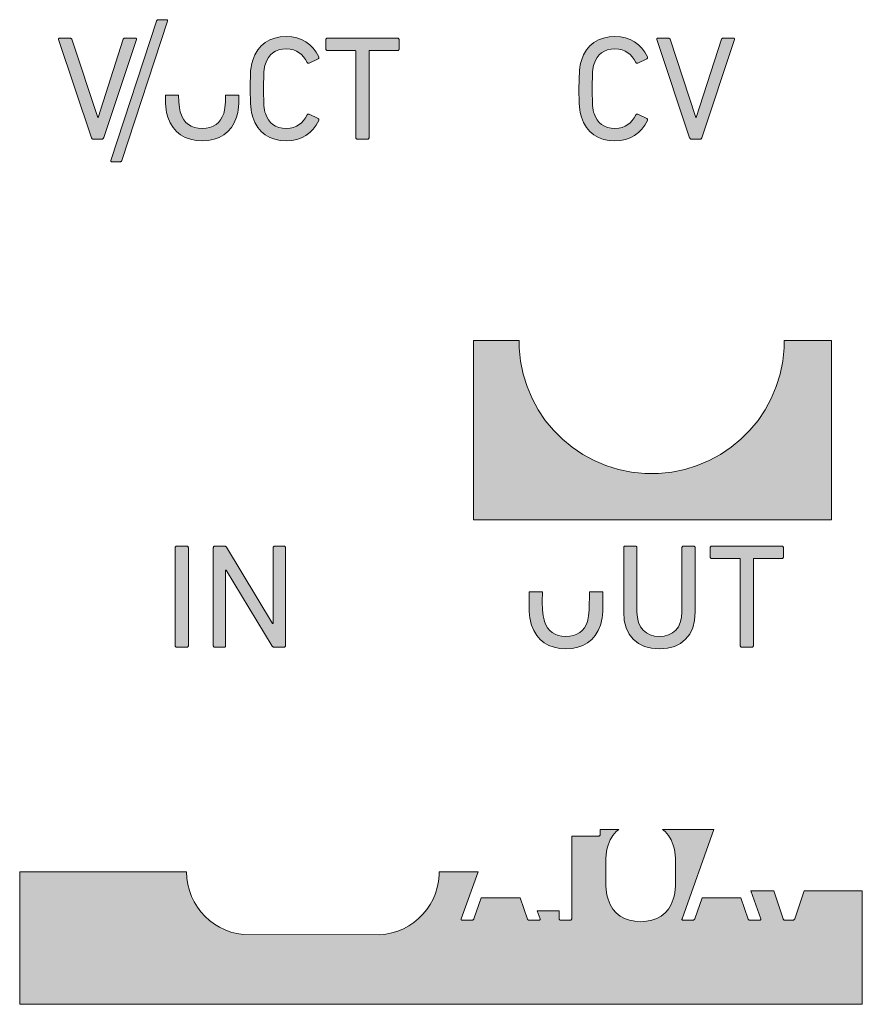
# Model space of a CAD drawing. Header units: millimetres. Extents: x -170 to -150, y -83 to 46.
# Tile 1 of 3: x -170 to -150, y -83 to -60. Entities that reach past the tile are written whole.
import ezdxf

# ---------------------------------------------------------------- set-up
doc = ezdxf.new("R2010")
doc.units = ezdxf.units.MM
doc.header["$MEASUREMENT"] = 0
doc.layers.add('Print', color=7, linetype='Continuous', lineweight=0)

# ---------------------------------------------------------------- blocks, each defined once
blk = doc.blocks.new('Block_0')
at = {"layer": 'Print', "transparency": 33554687}
h = blk.add_hatch(color=1, dxfattribs=at)
h.dxf.hatch_style = 2
h.paths.add_polyline_path([(-167.678, -63.127), (-167.674, -63.131), (-167.668, -63.134), (-167.662, -63.136), (-167.655, -63.136), (-167.468, -63.136), (-167.459, -63.136), (-167.451, -63.134), (-167.444, -63.131), (-167.438, -63.127), (-167.433, -63.121), (-167.429, -63.115), (-167.425, -63.109), (-167.422, -63.101), (-166.339, -59.796), (-166.337, -59.789), (-166.337, -59.782), (-166.338, -59.776), (-166.341, -59.771), (-166.345, -59.767), (-166.35, -59.764), (-166.357, -59.762), (-166.364, -59.761), (-166.554, -59.761), (-166.563, -59.762), (-166.571, -59.764), (-166.578, -59.767), (-166.584, -59.771), (-166.589, -59.776), (-166.594, -59.782), (-166.597, -59.789), (-166.6, -59.796), (-167.679, -63.101), (-167.681, -63.109), (-167.681, -63.115), (-167.68, -63.121)])
h = blk.add_hatch(color=1, dxfattribs=at)
h.dxf.hatch_style = 2
h.paths.add_polyline_path([(-167.355, -60.2), (-167.363, -60.202), (-167.37, -60.205), (-167.376, -60.208), (-167.381, -60.213), (-167.385, -60.219), (-167.389, -60.226), (-167.984, -62.086), (-167.991, -62.086), (-168.608, -60.226), (-168.612, -60.219), (-168.616, -60.213), (-168.622, -60.208), (-168.628, -60.205), (-168.636, -60.202), (-168.644, -60.2), (-168.894, -60.2), (-168.901, -60.201), (-168.908, -60.203), (-168.914, -60.206), (-168.918, -60.211), (-168.921, -60.216), (-168.922, -60.224), (-168.922, -60.232), (-168.14, -62.57), (-168.136, -62.577), (-168.132, -62.583), (-168.127, -62.588), (-168.121, -62.592), (-168.115, -62.595), (-168.108, -62.597), (-168.101, -62.597), (-167.893, -62.597), (-167.885, -62.597), (-167.878, -62.595), (-167.872, -62.592), (-167.866, -62.588), (-167.861, -62.583), (-167.857, -62.577), (-167.853, -62.57), (-167.85, -62.562), (-167.075, -60.232), (-167.075, -60.224), (-167.076, -60.216), (-167.079, -60.211), (-167.083, -60.206), (-167.089, -60.203), (-167.095, -60.201), (-167.103, -60.2), (-167.346, -60.2)])
h = blk.add_hatch(color=1, dxfattribs=at)
h.dxf.hatch_style = 2
h.paths.add_polyline_path([(-164.036, -60.887), (-164.026, -60.845), (-164.015, -60.806), (-163.982, -60.726), (-163.942, -60.656), (-163.893, -60.596), (-163.835, -60.545), (-163.77, -60.506), (-163.695, -60.477), (-163.611, -60.46), (-163.518, -60.454), (-163.429, -60.46), (-163.349, -60.478), (-163.277, -60.506), (-163.213, -60.544), (-163.157, -60.591), (-163.107, -60.646), (-163.063, -60.707), (-163.021, -60.781), (-163.017, -60.786), (-163.011, -60.791), (-163.005, -60.794), (-162.998, -60.796), (-162.991, -60.796), (-162.983, -60.795), (-162.975, -60.792), (-162.764, -60.69), (-162.758, -60.686), (-162.753, -60.681), (-162.749, -60.675), (-162.747, -60.67), (-162.746, -60.663), (-162.746, -60.657), (-162.747, -60.651), (-162.749, -60.644), (-162.807, -60.535), (-162.877, -60.439), (-162.959, -60.356), (-163.052, -60.288), (-163.155, -60.233), (-163.267, -60.193), (-163.388, -60.169), (-163.518, -60.161), (-163.66, -60.17), (-163.791, -60.196), (-163.911, -60.24), (-164.018, -60.302), (-164.113, -60.381), (-164.195, -60.478), (-164.262, -60.593), (-164.315, -60.725), (-164.331, -60.777), (-164.344, -60.833), (-164.355, -60.894), (-164.364, -60.964), (-164.378, -61.399), (-164.37, -61.751), (-164.355, -61.904), (-164.344, -61.965), (-164.331, -62.02), (-164.315, -62.072), (-164.262, -62.205), (-164.195, -62.319), (-164.113, -62.416), (-164.018, -62.496), (-163.911, -62.557), (-163.791, -62.601), (-163.66, -62.628), (-163.518, -62.636), (-163.388, -62.628), (-163.267, -62.604), (-163.155, -62.564), (-163.052, -62.51), (-162.959, -62.441), (-162.877, -62.358), (-162.807, -62.262), (-162.749, -62.153), (-162.747, -62.146), (-162.746, -62.14), (-162.746, -62.134), (-162.747, -62.127), (-162.749, -62.122), (-162.753, -62.116), (-162.758, -62.111), (-162.764, -62.107), (-162.975, -62.005), (-162.983, -62.002), (-162.991, -62.001), (-162.998, -62.001), (-163.005, -62.003), (-163.011, -62.007), (-163.017, -62.011), (-163.021, -62.017), (-163.063, -62.09), (-163.107, -62.152), (-163.157, -62.206), (-163.213, -62.253), (-163.277, -62.291), (-163.349, -62.32), (-163.429, -62.337), (-163.518, -62.344), (-163.611, -62.338), (-163.695, -62.32), (-163.77, -62.291), (-163.835, -62.252), (-163.893, -62.202), (-163.942, -62.141), (-163.982, -62.071), (-164.015, -61.991), (-164.026, -61.953), (-164.036, -61.91), (-164.05, -61.799), (-164.061, -61.399), (-164.05, -60.998)])
h = blk.add_hatch(color=1, dxfattribs=at)
h.dxf.hatch_style = 2
h.paths.add_polyline_path([(-161.866, -62.57), (-161.864, -62.577), (-161.861, -62.583), (-161.857, -62.588), (-161.852, -62.592), (-161.846, -62.595), (-161.839, -62.597), (-161.831, -62.597), (-161.588, -62.597), (-161.581, -62.597), (-161.574, -62.595), (-161.568, -62.592), (-161.563, -62.588), (-161.558, -62.583), (-161.555, -62.577), (-161.554, -62.57), (-161.553, -62.562), (-161.553, -60.513), (-161.553, -60.509), (-161.552, -60.504), (-161.55, -60.501), (-161.548, -60.498), (-161.545, -60.495), (-161.541, -60.494), (-161.537, -60.493), (-161.532, -60.492), (-160.876, -60.492), (-160.868, -60.492), (-160.862, -60.49), (-160.856, -60.487), (-160.85, -60.483), (-160.846, -60.478), (-160.843, -60.472), (-160.841, -60.465), (-160.841, -60.457), (-160.841, -60.235), (-160.841, -60.228), (-160.843, -60.221), (-160.846, -60.215), (-160.85, -60.21), (-160.856, -60.206), (-160.862, -60.203), (-160.868, -60.201), (-160.876, -60.2), (-162.544, -60.2), (-162.551, -60.201), (-162.558, -60.203), (-162.564, -60.206), (-162.569, -60.21), (-162.573, -60.215), (-162.576, -60.221), (-162.578, -60.228), (-162.579, -60.235), (-162.579, -60.457), (-162.578, -60.465), (-162.576, -60.472), (-162.573, -60.478), (-162.569, -60.483), (-162.564, -60.487), (-162.558, -60.49), (-162.551, -60.492), (-162.544, -60.492), (-161.888, -60.492), (-161.883, -60.493), (-161.879, -60.494), (-161.875, -60.495), (-161.872, -60.498), (-161.87, -60.501), (-161.868, -60.504), (-161.867, -60.509), (-161.867, -60.513), (-161.867, -62.562)])
h = blk.add_hatch(color=1, dxfattribs=at)
h.dxf.hatch_style = 2
h.paths.add_polyline_path([(-156.233, -60.888), (-156.224, -60.845), (-156.213, -60.807), (-156.18, -60.727), (-156.139, -60.656), (-156.09, -60.596), (-156.033, -60.546), (-155.967, -60.506), (-155.893, -60.478), (-155.809, -60.46), (-155.716, -60.454), (-155.627, -60.46), (-155.546, -60.478), (-155.475, -60.506), (-155.411, -60.544), (-155.354, -60.591), (-155.304, -60.646), (-155.26, -60.707), (-155.219, -60.781), (-155.214, -60.787), (-155.209, -60.791), (-155.203, -60.794), (-155.196, -60.796), (-155.188, -60.797), (-155.181, -60.796), (-155.173, -60.792), (-154.961, -60.69), (-154.955, -60.686), (-154.95, -60.681), (-154.947, -60.676), (-154.945, -60.67), (-154.944, -60.664), (-154.944, -60.657), (-154.945, -60.651), (-154.947, -60.644), (-155.005, -60.536), (-155.075, -60.44), (-155.157, -60.357), (-155.249, -60.288), (-155.352, -60.233), (-155.465, -60.194), (-155.586, -60.17), (-155.716, -60.161), (-155.857, -60.17), (-155.988, -60.196), (-156.108, -60.24), (-156.216, -60.302), (-156.311, -60.381), (-156.392, -60.478), (-156.46, -60.593), (-156.512, -60.726), (-156.528, -60.778), (-156.542, -60.833), (-156.553, -60.894), (-156.561, -60.964), (-156.576, -61.399), (-156.568, -61.751), (-156.553, -61.904), (-156.542, -61.965), (-156.528, -62.02), (-156.512, -62.072), (-156.46, -62.205), (-156.392, -62.32), (-156.311, -62.417), (-156.216, -62.496), (-156.108, -62.558), (-155.988, -62.602), (-155.857, -62.628), (-155.716, -62.637), (-155.586, -62.628), (-155.465, -62.604), (-155.352, -62.565), (-155.249, -62.51), (-155.157, -62.441), (-155.075, -62.358), (-155.005, -62.262), (-154.947, -62.153), (-154.945, -62.147), (-154.944, -62.14), (-154.944, -62.134), (-154.945, -62.128), (-154.947, -62.122), (-154.95, -62.117), (-154.955, -62.112), (-154.961, -62.107), (-155.173, -62.006), (-155.181, -62.002), (-155.188, -62.001), (-155.196, -62.002), (-155.203, -62.004), (-155.209, -62.007), (-155.214, -62.011), (-155.219, -62.017), (-155.26, -62.09), (-155.304, -62.152), (-155.354, -62.207), (-155.411, -62.253), (-155.475, -62.292), (-155.546, -62.32), (-155.627, -62.338), (-155.716, -62.344), (-155.809, -62.338), (-155.893, -62.32), (-155.967, -62.292), (-156.033, -62.252), (-156.09, -62.202), (-156.139, -62.142), (-156.18, -62.071), (-156.213, -61.991), (-156.224, -61.953), (-156.233, -61.91), (-156.248, -61.8), (-156.259, -61.399), (-156.248, -60.998)])
h = blk.add_hatch(color=1, dxfattribs=at)
h.dxf.hatch_style = 2
h.paths.add_polyline_path([(-152.884, -60.206), (-152.89, -60.203), (-152.897, -60.201), (-152.904, -60.2), (-153.148, -60.2), (-153.156, -60.201), (-153.164, -60.202), (-153.171, -60.205), (-153.177, -60.209), (-153.182, -60.213), (-153.187, -60.219), (-153.191, -60.227), (-153.786, -62.086), (-153.793, -62.086), (-154.409, -60.227), (-154.413, -60.219), (-154.418, -60.213), (-154.423, -60.209), (-154.43, -60.205), (-154.437, -60.202), (-154.446, -60.201), (-154.695, -60.2), (-154.703, -60.201), (-154.71, -60.203), (-154.715, -60.206), (-154.72, -60.211), (-154.723, -60.217), (-154.724, -60.224), (-154.723, -60.232), (-153.945, -62.563), (-153.942, -62.57), (-153.938, -62.577), (-153.934, -62.583), (-153.929, -62.588), (-153.923, -62.592), (-153.917, -62.595), (-153.91, -62.597), (-153.902, -62.598), (-153.694, -62.598), (-153.687, -62.597), (-153.68, -62.595), (-153.673, -62.592), (-153.668, -62.588), (-153.663, -62.583), (-153.659, -62.577), (-153.655, -62.57), (-153.652, -62.563), (-152.877, -60.232), (-152.876, -60.224), (-152.877, -60.217), (-152.88, -60.211)])
h = blk.add_hatch(color=1, dxfattribs=at)
h.dxf.hatch_style = 2
h.paths.add_polyline_path([(-165.66, -62.627), (-165.515, -62.636), (-165.368, -62.627), (-165.233, -62.601), (-165.11, -62.557), (-165, -62.495), (-164.903, -62.416), (-164.82, -62.319), (-164.751, -62.206), (-164.697, -62.075), (-164.681, -62.023), (-164.667, -61.967), (-164.657, -61.905), (-164.641, -61.75), (-164.641, -61.554), (-164.957, -61.554), (-164.96, -61.714), (-164.974, -61.854), (-164.993, -61.951), (-165.004, -61.987), (-165.036, -62.068), (-165.077, -62.14), (-165.127, -62.201), (-165.186, -62.251), (-165.255, -62.291), (-165.332, -62.32), (-165.419, -62.338), (-165.515, -62.344), (-165.609, -62.338), (-165.695, -62.32), (-165.772, -62.291), (-165.84, -62.251), (-165.899, -62.201), (-165.949, -62.14), (-165.99, -62.068), (-166.023, -61.987), (-166.033, -61.951), (-166.052, -61.854), (-166.066, -61.714), (-166.073, -61.554), (-166.385, -61.554), (-166.385, -61.75), (-166.37, -61.905), (-166.359, -61.967), (-166.345, -62.023), (-166.329, -62.075), (-166.275, -62.206), (-166.206, -62.319), (-166.123, -62.416), (-166.026, -62.495), (-165.917, -62.557), (-165.794, -62.601)])
h = blk.add_hatch(color=1, dxfattribs=at)
h.dxf.hatch_style = 2
h.paths.add_polyline_path([(-150.574, -67.381), (-151.7, -67.381), (-151.7, -67.551), (-151.732, -67.869), (-151.795, -68.176), (-151.887, -68.472), (-152.006, -68.755), (-152.151, -69.022), (-152.321, -69.274), (-152.514, -69.507), (-152.727, -69.721), (-152.961, -69.913), (-153.212, -70.083), (-153.48, -70.228), (-153.762, -70.348), (-154.058, -70.44), (-154.366, -70.503), (-154.683, -70.535), (-155.008, -70.535), (-155.325, -70.503), (-155.633, -70.44), (-155.929, -70.348), (-156.211, -70.228), (-156.479, -70.083), (-156.73, -69.913), (-156.963, -69.721), (-157.177, -69.507), (-157.37, -69.274), (-157.539, -69.022), (-157.685, -68.755), (-157.804, -68.472), (-157.896, -68.176), (-157.959, -67.869), (-157.991, -67.551), (-157.991, -67.381), (-159.074, -67.381), (-159.074, -71.639), (-150.574, -71.639)])
h = blk.add_hatch(color=1, dxfattribs=at)
h.dxf.hatch_style = 2
h.paths.add_polyline_path([(-165.848, -72.277), (-165.852, -72.272), (-165.857, -72.267), (-165.863, -72.264), (-165.87, -72.263), (-165.878, -72.262), (-166.121, -72.262), (-166.128, -72.263), (-166.135, -72.264), (-166.141, -72.267), (-166.146, -72.272), (-166.15, -72.277), (-166.154, -72.283), (-166.155, -72.289), (-166.156, -72.297), (-166.156, -74.624), (-166.155, -74.632), (-166.154, -74.639), (-166.15, -74.645), (-166.146, -74.65), (-166.141, -74.654), (-166.135, -74.657), (-166.128, -74.659), (-166.121, -74.659), (-165.878, -74.659), (-165.87, -74.659), (-165.863, -74.657), (-165.857, -74.654), (-165.852, -74.65), (-165.848, -74.645), (-165.845, -74.639), (-165.843, -74.632), (-165.842, -74.624), (-165.842, -72.297), (-165.843, -72.289), (-165.845, -72.283)])
h = blk.add_hatch(color=1, dxfattribs=at)
h.dxf.hatch_style = 2
h.paths.add_polyline_path([(-165.247, -74.639), (-165.244, -74.645), (-165.24, -74.65), (-165.235, -74.654), (-165.229, -74.657), (-165.222, -74.659), (-165.214, -74.659), (-164.992, -74.659), (-164.984, -74.659), (-164.978, -74.657), (-164.972, -74.654), (-164.967, -74.65), (-164.962, -74.645), (-164.959, -74.639), (-164.958, -74.632), (-164.957, -74.624), (-164.957, -72.833), (-164.946, -72.833), (-163.851, -74.634), (-163.845, -74.642), (-163.838, -74.648), (-163.831, -74.652), (-163.823, -74.656), (-163.815, -74.658), (-163.806, -74.659), (-163.571, -74.659), (-163.564, -74.659), (-163.557, -74.657), (-163.551, -74.654), (-163.546, -74.65), (-163.542, -74.645), (-163.538, -74.639), (-163.537, -74.632), (-163.536, -74.624), (-163.536, -72.297), (-163.537, -72.289), (-163.538, -72.283), (-163.542, -72.277), (-163.546, -72.272), (-163.551, -72.267), (-163.557, -72.264), (-163.564, -72.263), (-163.571, -72.262), (-163.793, -72.262), (-163.801, -72.263), (-163.808, -72.264), (-163.814, -72.267), (-163.819, -72.272), (-163.823, -72.277), (-163.826, -72.283), (-163.828, -72.289), (-163.829, -72.297), (-163.829, -74.095), (-163.843, -74.095), (-164.934, -72.287), (-164.94, -72.28), (-164.946, -72.274), (-164.953, -72.269), (-164.961, -72.266), (-164.969, -72.263), (-164.978, -72.262), (-165.214, -72.262), (-165.222, -72.263), (-165.229, -72.264), (-165.235, -72.267), (-165.24, -72.272), (-165.244, -72.277), (-165.247, -72.283), (-165.249, -72.289), (-165.25, -72.297), (-165.25, -74.624), (-165.249, -74.632)])
h = blk.add_hatch(color=1, dxfattribs=at)
h.dxf.hatch_style = 2
h.paths.add_polyline_path([(-155.195, -72.289), (-155.197, -72.282), (-155.2, -72.276), (-155.204, -72.271), (-155.209, -72.267), (-155.216, -72.264), (-155.222, -72.262), (-155.23, -72.262), (-155.473, -72.262), (-155.481, -72.262), (-155.488, -72.264), (-155.494, -72.267), (-155.499, -72.271), (-155.503, -72.276), (-155.506, -72.282), (-155.508, -72.289), (-155.509, -72.297), (-155.509, -73.823), (-155.494, -74.023), (-155.45, -74.198), (-155.379, -74.348), (-155.282, -74.472), (-155.16, -74.57), (-155.015, -74.641), (-154.847, -74.683), (-154.659, -74.698), (-154.472, -74.683), (-154.305, -74.641), (-154.16, -74.57), (-154.039, -74.472), (-153.942, -74.348), (-153.871, -74.198), (-153.827, -74.023), (-153.813, -73.823), (-153.813, -72.297), (-153.813, -72.289), (-153.815, -72.282), (-153.818, -72.276), (-153.822, -72.271), (-153.827, -72.267), (-153.833, -72.264), (-153.84, -72.262), (-153.848, -72.262), (-154.091, -72.262), (-154.099, -72.262), (-154.106, -72.264), (-154.112, -72.267), (-154.117, -72.271), (-154.121, -72.276), (-154.124, -72.282), (-154.126, -72.289), (-154.126, -72.297), (-154.126, -73.82), (-154.136, -73.956), (-154.165, -74.075), (-154.211, -74.175), (-154.274, -74.258), (-154.351, -74.322), (-154.442, -74.368), (-154.545, -74.396), (-154.659, -74.405), (-154.774, -74.396), (-154.878, -74.368), (-154.969, -74.322), (-155.047, -74.258), (-155.11, -74.175), (-155.156, -74.075), (-155.185, -73.956), (-155.195, -73.82), (-155.195, -72.297)])
h = blk.add_hatch(color=1, dxfattribs=at)
h.dxf.hatch_style = 2
h.paths.add_polyline_path([(-152.742, -74.631), (-152.74, -74.638), (-152.737, -74.644), (-152.733, -74.649), (-152.728, -74.653), (-152.722, -74.656), (-152.715, -74.658), (-152.708, -74.659), (-152.464, -74.659), (-152.457, -74.658), (-152.45, -74.656), (-152.444, -74.653), (-152.439, -74.649), (-152.435, -74.644), (-152.432, -74.638), (-152.43, -74.631), (-152.429, -74.624), (-152.429, -72.575), (-152.429, -72.57), (-152.428, -72.566), (-152.426, -72.562), (-152.424, -72.559), (-152.421, -72.557), (-152.417, -72.555), (-152.413, -72.554), (-152.408, -72.554), (-151.752, -72.554), (-151.745, -72.553), (-151.738, -72.552), (-151.732, -72.548), (-151.727, -72.544), (-151.723, -72.539), (-151.72, -72.533), (-151.718, -72.526), (-151.717, -72.519), (-151.717, -72.297), (-151.718, -72.289), (-151.72, -72.282), (-151.723, -72.276), (-151.727, -72.271), (-151.732, -72.267), (-151.738, -72.264), (-151.745, -72.262), (-151.752, -72.262), (-153.42, -72.262), (-153.428, -72.262), (-153.434, -72.264), (-153.44, -72.267), (-153.446, -72.271), (-153.45, -72.276), (-153.453, -72.282), (-153.455, -72.289), (-153.455, -72.297), (-153.455, -72.519), (-153.455, -72.526), (-153.453, -72.533), (-153.45, -72.539), (-153.446, -72.544), (-153.44, -72.548), (-153.434, -72.552), (-153.428, -72.553), (-153.42, -72.554), (-152.764, -72.554), (-152.759, -72.554), (-152.755, -72.555), (-152.751, -72.557), (-152.748, -72.559), (-152.746, -72.562), (-152.744, -72.566), (-152.743, -72.57), (-152.743, -72.575), (-152.743, -74.624)])
h = blk.add_hatch(color=1, dxfattribs=at)
h.dxf.hatch_style = 2
h.paths.add_polyline_path([(-157.751, -73.344), (-157.751, -73.812), (-157.736, -73.967), (-157.725, -74.029), (-157.712, -74.085), (-157.696, -74.137), (-157.642, -74.267), (-157.573, -74.381), (-157.49, -74.477), (-157.393, -74.556), (-157.283, -74.618), (-157.161, -74.662), (-157.027, -74.689), (-156.881, -74.698), (-156.735, -74.689), (-156.6, -74.662), (-156.477, -74.618), (-156.366, -74.556), (-156.269, -74.477), (-156.186, -74.381), (-156.117, -74.267), (-156.063, -74.137), (-156.047, -74.085), (-156.034, -74.029), (-156.023, -73.967), (-156.008, -73.812), (-156.008, -73.344), (-156.318, -73.344), (-156.326, -73.775), (-156.341, -73.915), (-156.36, -74.013), (-156.37, -74.049), (-156.402, -74.13), (-156.443, -74.201), (-156.494, -74.262), (-156.553, -74.313), (-156.621, -74.353), (-156.699, -74.382), (-156.785, -74.399), (-156.881, -74.405), (-156.976, -74.399), (-157.062, -74.382), (-157.139, -74.353), (-157.206, -74.313), (-157.266, -74.262), (-157.316, -74.201), (-157.357, -74.13), (-157.389, -74.049), (-157.399, -74.013), (-157.418, -73.915), (-157.433, -73.775), (-157.441, -73.581), (-157.436, -73.344)])
h = blk.add_hatch(color=1, dxfattribs=at)
h.dxf.hatch_style = 2
h.paths.add_polyline_path([(-151.229, -80.445), (-151.449, -81.107), (-151.452, -81.114), (-151.456, -81.121), (-151.46, -81.126), (-151.464, -81.131), (-151.47, -81.135), (-151.476, -81.138), (-151.482, -81.14), (-151.49, -81.14), (-151.687, -81.14), (-151.694, -81.14), (-151.701, -81.138), (-151.707, -81.135), (-151.712, -81.131), (-151.717, -81.126), (-151.721, -81.121), (-151.724, -81.114), (-151.727, -81.107), (-151.948, -80.445), (-152.489, -80.445), (-152.255, -81.107), (-152.253, -81.114), (-152.253, -81.121), (-152.254, -81.126), (-152.257, -81.131), (-152.261, -81.135), (-152.266, -81.138), (-152.272, -81.14), (-152.279, -81.14), (-152.513, -81.14), (-152.521, -81.14), (-152.529, -81.138), (-152.535, -81.136), (-152.541, -81.132), (-152.546, -81.128), (-152.55, -81.122), (-152.553, -81.115), (-152.73, -80.612), (-153.65, -80.612), (-153.824, -81.107), (-153.828, -81.115), (-153.832, -81.122), (-153.837, -81.128), (-153.842, -81.132), (-153.848, -81.136), (-153.854, -81.138), (-153.86, -81.14), (-153.868, -81.14), (-154.102, -81.14), (-154.109, -81.14), (-154.115, -81.138), (-154.12, -81.135), (-154.124, -81.131), (-154.126, -81.126), (-154.127, -81.121), (-154.127, -81.114), (-154.125, -81.107), (-153.367, -78.988), (-154.589, -78.988), (-154.527, -79.038), (-154.448, -79.129), (-154.383, -79.237), (-154.332, -79.36), (-154.317, -79.41), (-154.304, -79.463), (-154.294, -79.522), (-154.279, -79.669), (-154.279, -80.336), (-154.294, -80.483), (-154.304, -80.542), (-154.317, -80.595), (-154.332, -80.645), (-154.383, -80.769), (-154.448, -80.876), (-154.527, -80.968), (-154.62, -81.043), (-154.724, -81.101), (-154.841, -81.143), (-154.969, -81.168), (-155.108, -81.177), (-155.246, -81.168), (-155.373, -81.143), (-155.489, -81.101), (-155.593, -81.043), (-155.685, -80.968), (-155.764, -80.876), (-155.83, -80.769), (-155.881, -80.645), (-155.896, -80.595), (-155.908, -80.542), (-155.919, -80.483), (-155.933, -80.336), (-155.933, -79.669), (-155.919, -79.522), (-155.908, -79.463), (-155.896, -79.41), (-155.881, -79.36), (-155.83, -79.237), (-155.764, -79.129), (-155.685, -79.038), (-155.624, -78.988), (-156.068, -78.988), (-156.068, -79.11), (-156.068, -79.117), (-156.07, -79.123), (-156.073, -79.129), (-156.077, -79.134), (-156.082, -79.138), (-156.087, -79.141), (-156.094, -79.142), (-156.101, -79.143), (-156.723, -79.143), (-156.728, -79.143), (-156.732, -79.144), (-156.735, -79.146), (-156.738, -79.148), (-156.74, -79.151), (-156.742, -79.154), (-156.743, -79.158), (-156.743, -79.163), (-156.743, -81.107), (-156.744, -81.114), (-156.746, -81.121), (-156.749, -81.126), (-156.752, -81.131), (-156.757, -81.135), (-156.763, -81.138), (-156.769, -81.14), (-156.777, -81.14), (-157.008, -81.14), (-157.015, -81.14), (-157.021, -81.138), (-157.027, -81.135), (-157.032, -81.131), (-157.036, -81.126), (-157.039, -81.121), (-157.04, -81.114), (-157.041, -81.107), (-157.041, -80.923), (-157.561, -80.923), (-157.495, -81.107), (-157.494, -81.114), (-157.493, -81.121), (-157.495, -81.126), (-157.497, -81.131), (-157.501, -81.135), (-157.506, -81.138), (-157.512, -81.14), (-157.519, -81.14), (-157.753, -81.14), (-157.761, -81.14), (-157.769, -81.138), (-157.775, -81.136), (-157.781, -81.132), (-157.786, -81.128), (-157.79, -81.122), (-157.794, -81.115), (-157.97, -80.612), (-158.89, -80.612), (-159.064, -81.107), (-159.068, -81.115), (-159.073, -81.122), (-159.077, -81.128), (-159.082, -81.132), (-159.088, -81.136), (-159.094, -81.138), (-159.101, -81.14), (-159.108, -81.14), (-159.342, -81.14), (-159.349, -81.14), (-159.355, -81.138), (-159.36, -81.135), (-159.364, -81.131), (-159.366, -81.126), (-159.367, -81.121), (-159.367, -81.114), (-159.366, -81.107), (-158.966, -79.99), (-159.887, -79.99), (-159.887, -80.069), (-159.903, -80.22), (-159.933, -80.367), (-159.976, -80.507), (-160.033, -80.642), (-160.103, -80.769), (-160.183, -80.889), (-160.275, -81), (-160.377, -81.102), (-160.488, -81.194), (-160.608, -81.275), (-160.735, -81.344), (-160.87, -81.401), (-161.01, -81.444), (-161.157, -81.474), (-161.308, -81.49), (-164.539, -81.484), (-164.688, -81.461), (-164.831, -81.424), (-164.969, -81.374), (-165.1, -81.311), (-165.224, -81.236), (-165.339, -81.149), (-165.446, -81.052), (-165.543, -80.946), (-165.629, -80.83), (-165.704, -80.707), (-165.767, -80.576), (-165.818, -80.438), (-165.855, -80.294), (-165.878, -80.145), (-165.885, -79.992), (-165.885, -79.99), (-169.845, -79.99), (-169.845, -83.139), (-149.845, -83.139), (-149.845, -80.445)])
at = {"layer": 'Print'}
for points in [[(-167.678, -63.127), (-167.674, -63.131), (-167.668, -63.134), (-167.662, -63.136), (-167.655, -63.136), (-167.468, -63.136), (-167.459, -63.136), (-167.451, -63.134), (-167.444, -63.131), (-167.438, -63.127), (-167.433, -63.121), (-167.429, -63.115), (-167.425, -63.109), (-167.422, -63.101), (-166.339, -59.796), (-166.337, -59.789), (-166.337, -59.782), (-166.338, -59.776), (-166.341, -59.771), (-166.345, -59.767), (-166.35, -59.764), (-166.357, -59.762), (-166.364, -59.761), (-166.554, -59.761), (-166.563, -59.762), (-166.571, -59.764), (-166.578, -59.767), (-166.584, -59.771), (-166.589, -59.776), (-166.594, -59.782), (-166.597, -59.789), (-166.6, -59.796), (-167.679, -63.101), (-167.681, -63.109), (-167.681, -63.115), (-167.68, -63.121)], [(-167.355, -60.2), (-167.363, -60.202), (-167.37, -60.205), (-167.376, -60.208), (-167.381, -60.213), (-167.385, -60.219), (-167.389, -60.226), (-167.984, -62.086), (-167.991, -62.086), (-168.608, -60.226), (-168.612, -60.219), (-168.616, -60.213), (-168.622, -60.208), (-168.628, -60.205), (-168.636, -60.202), (-168.644, -60.2), (-168.894, -60.2), (-168.901, -60.201), (-168.908, -60.203), (-168.914, -60.206), (-168.918, -60.211), (-168.921, -60.216), (-168.922, -60.224), (-168.922, -60.232), (-168.14, -62.57), (-168.136, -62.577), (-168.132, -62.583), (-168.127, -62.588), (-168.121, -62.592), (-168.115, -62.595), (-168.108, -62.597), (-168.101, -62.597), (-167.893, -62.597), (-167.885, -62.597), (-167.878, -62.595), (-167.872, -62.592), (-167.866, -62.588), (-167.861, -62.583), (-167.857, -62.577), (-167.853, -62.57), (-167.85, -62.562), (-167.075, -60.232), (-167.075, -60.224), (-167.076, -60.216), (-167.079, -60.211), (-167.083, -60.206), (-167.089, -60.203), (-167.095, -60.201), (-167.103, -60.2), (-167.346, -60.2)], [(-164.036, -60.887), (-164.026, -60.845), (-164.015, -60.806), (-163.982, -60.726), (-163.942, -60.656), (-163.893, -60.596), (-163.835, -60.545), (-163.77, -60.506), (-163.695, -60.477), (-163.611, -60.46), (-163.518, -60.454), (-163.429, -60.46), (-163.349, -60.478), (-163.277, -60.506), (-163.213, -60.544), (-163.157, -60.591), (-163.107, -60.646), (-163.063, -60.707), (-163.021, -60.781), (-163.017, -60.786), (-163.011, -60.791), (-163.005, -60.794), (-162.998, -60.796), (-162.991, -60.796), (-162.983, -60.795), (-162.975, -60.792), (-162.764, -60.69), (-162.758, -60.686), (-162.753, -60.681), (-162.749, -60.675), (-162.747, -60.67), (-162.746, -60.663), (-162.746, -60.657), (-162.747, -60.651), (-162.749, -60.644), (-162.807, -60.535), (-162.877, -60.439), (-162.959, -60.356), (-163.052, -60.288), (-163.155, -60.233), (-163.267, -60.193), (-163.388, -60.169), (-163.518, -60.161), (-163.66, -60.17), (-163.791, -60.196), (-163.911, -60.24), (-164.018, -60.302), (-164.113, -60.381), (-164.195, -60.478), (-164.262, -60.593), (-164.315, -60.725), (-164.331, -60.777), (-164.344, -60.833), (-164.355, -60.894), (-164.364, -60.964), (-164.378, -61.399), (-164.37, -61.751), (-164.355, -61.904), (-164.344, -61.965), (-164.331, -62.02), (-164.315, -62.072), (-164.262, -62.205), (-164.195, -62.319), (-164.113, -62.416), (-164.018, -62.496), (-163.911, -62.557), (-163.791, -62.601), (-163.66, -62.628), (-163.518, -62.636), (-163.388, -62.628), (-163.267, -62.604), (-163.155, -62.564), (-163.052, -62.51), (-162.959, -62.441), (-162.877, -62.358), (-162.807, -62.262), (-162.749, -62.153), (-162.747, -62.146), (-162.746, -62.14), (-162.746, -62.134), (-162.747, -62.127), (-162.749, -62.122), (-162.753, -62.116), (-162.758, -62.111), (-162.764, -62.107), (-162.975, -62.005), (-162.983, -62.002), (-162.991, -62.001), (-162.998, -62.001), (-163.005, -62.003), (-163.011, -62.007), (-163.017, -62.011), (-163.021, -62.017), (-163.063, -62.09), (-163.107, -62.152), (-163.157, -62.206), (-163.213, -62.253), (-163.277, -62.291), (-163.349, -62.32), (-163.429, -62.337), (-163.518, -62.344), (-163.611, -62.338), (-163.695, -62.32), (-163.77, -62.291), (-163.835, -62.252), (-163.893, -62.202), (-163.942, -62.141), (-163.982, -62.071), (-164.015, -61.991), (-164.026, -61.953), (-164.036, -61.91), (-164.05, -61.799), (-164.061, -61.399), (-164.05, -60.998)], [(-161.866, -62.57), (-161.864, -62.577), (-161.861, -62.583), (-161.857, -62.588), (-161.852, -62.592), (-161.846, -62.595), (-161.839, -62.597), (-161.831, -62.597), (-161.588, -62.597), (-161.581, -62.597), (-161.574, -62.595), (-161.568, -62.592), (-161.563, -62.588), (-161.558, -62.583), (-161.555, -62.577), (-161.554, -62.57), (-161.553, -62.562), (-161.553, -60.513), (-161.553, -60.509), (-161.552, -60.504), (-161.55, -60.501), (-161.548, -60.498), (-161.545, -60.495), (-161.541, -60.494), (-161.537, -60.493), (-161.532, -60.492), (-160.876, -60.492), (-160.868, -60.492), (-160.862, -60.49), (-160.856, -60.487), (-160.85, -60.483), (-160.846, -60.478), (-160.843, -60.472), (-160.841, -60.465), (-160.841, -60.457), (-160.841, -60.235), (-160.841, -60.228), (-160.843, -60.221), (-160.846, -60.215), (-160.85, -60.21), (-160.856, -60.206), (-160.862, -60.203), (-160.868, -60.201), (-160.876, -60.2), (-162.544, -60.2), (-162.551, -60.201), (-162.558, -60.203), (-162.564, -60.206), (-162.569, -60.21), (-162.573, -60.215), (-162.576, -60.221), (-162.578, -60.228), (-162.579, -60.235), (-162.579, -60.457), (-162.578, -60.465), (-162.576, -60.472), (-162.573, -60.478), (-162.569, -60.483), (-162.564, -60.487), (-162.558, -60.49), (-162.551, -60.492), (-162.544, -60.492), (-161.888, -60.492), (-161.883, -60.493), (-161.879, -60.494), (-161.875, -60.495), (-161.872, -60.498), (-161.87, -60.501), (-161.868, -60.504), (-161.867, -60.509), (-161.867, -60.513), (-161.867, -62.562)], [(-156.233, -60.888), (-156.224, -60.845), (-156.213, -60.807), (-156.18, -60.727), (-156.139, -60.656), (-156.09, -60.596), (-156.033, -60.546), (-155.967, -60.506), (-155.893, -60.478), (-155.809, -60.46), (-155.716, -60.454), (-155.627, -60.46), (-155.546, -60.478), (-155.475, -60.506), (-155.411, -60.544), (-155.354, -60.591), (-155.304, -60.646), (-155.26, -60.707), (-155.219, -60.781), (-155.214, -60.787), (-155.209, -60.791), (-155.203, -60.794), (-155.196, -60.796), (-155.188, -60.797), (-155.181, -60.796), (-155.173, -60.792), (-154.961, -60.69), (-154.955, -60.686), (-154.95, -60.681), (-154.947, -60.676), (-154.945, -60.67), (-154.944, -60.664), (-154.944, -60.657), (-154.945, -60.651), (-154.947, -60.644), (-155.005, -60.536), (-155.075, -60.44), (-155.157, -60.357), (-155.249, -60.288), (-155.352, -60.233), (-155.465, -60.194), (-155.586, -60.17), (-155.716, -60.161), (-155.857, -60.17), (-155.988, -60.196), (-156.108, -60.24), (-156.216, -60.302), (-156.311, -60.381), (-156.392, -60.478), (-156.46, -60.593), (-156.512, -60.726), (-156.528, -60.778), (-156.542, -60.833), (-156.553, -60.894), (-156.561, -60.964), (-156.576, -61.399), (-156.568, -61.751), (-156.553, -61.904), (-156.542, -61.965), (-156.528, -62.02), (-156.512, -62.072), (-156.46, -62.205), (-156.392, -62.32), (-156.311, -62.417), (-156.216, -62.496), (-156.108, -62.558), (-155.988, -62.602), (-155.857, -62.628), (-155.716, -62.637), (-155.586, -62.628), (-155.465, -62.604), (-155.352, -62.565), (-155.249, -62.51), (-155.157, -62.441), (-155.075, -62.358), (-155.005, -62.262), (-154.947, -62.153), (-154.945, -62.147), (-154.944, -62.14), (-154.944, -62.134), (-154.945, -62.128), (-154.947, -62.122), (-154.95, -62.117), (-154.955, -62.112), (-154.961, -62.107), (-155.173, -62.006), (-155.181, -62.002), (-155.188, -62.001), (-155.196, -62.002), (-155.203, -62.004), (-155.209, -62.007), (-155.214, -62.011), (-155.219, -62.017), (-155.26, -62.09), (-155.304, -62.152), (-155.354, -62.207), (-155.411, -62.253), (-155.475, -62.292), (-155.546, -62.32), (-155.627, -62.338), (-155.716, -62.344), (-155.809, -62.338), (-155.893, -62.32), (-155.967, -62.292), (-156.033, -62.252), (-156.09, -62.202), (-156.139, -62.142), (-156.18, -62.071), (-156.213, -61.991), (-156.224, -61.953), (-156.233, -61.91), (-156.248, -61.8), (-156.259, -61.399), (-156.248, -60.998)], [(-152.884, -60.206), (-152.89, -60.203), (-152.897, -60.201), (-152.904, -60.2), (-153.148, -60.2), (-153.156, -60.201), (-153.164, -60.202), (-153.171, -60.205), (-153.177, -60.209), (-153.182, -60.213), (-153.187, -60.219), (-153.191, -60.227), (-153.786, -62.086), (-153.793, -62.086), (-154.409, -60.227), (-154.413, -60.219), (-154.418, -60.213), (-154.423, -60.209), (-154.43, -60.205), (-154.437, -60.202), (-154.446, -60.201), (-154.695, -60.2), (-154.703, -60.201), (-154.71, -60.203), (-154.715, -60.206), (-154.72, -60.211), (-154.723, -60.217), (-154.724, -60.224), (-154.723, -60.232), (-153.945, -62.563), (-153.942, -62.57), (-153.938, -62.577), (-153.934, -62.583), (-153.929, -62.588), (-153.923, -62.592), (-153.917, -62.595), (-153.91, -62.597), (-153.902, -62.598), (-153.694, -62.598), (-153.687, -62.597), (-153.68, -62.595), (-153.673, -62.592), (-153.668, -62.588), (-153.663, -62.583), (-153.659, -62.577), (-153.655, -62.57), (-153.652, -62.563), (-152.877, -60.232), (-152.876, -60.224), (-152.877, -60.217), (-152.88, -60.211)], [(-165.66, -62.627), (-165.515, -62.636), (-165.368, -62.627), (-165.233, -62.601), (-165.11, -62.557), (-165, -62.495), (-164.903, -62.416), (-164.82, -62.319), (-164.751, -62.206), (-164.697, -62.075), (-164.681, -62.023), (-164.667, -61.967), (-164.657, -61.905), (-164.641, -61.75), (-164.641, -61.554), (-164.957, -61.554), (-164.96, -61.714), (-164.974, -61.854), (-164.993, -61.951), (-165.004, -61.987), (-165.036, -62.068), (-165.077, -62.14), (-165.127, -62.201), (-165.186, -62.251), (-165.255, -62.291), (-165.332, -62.32), (-165.419, -62.338), (-165.515, -62.344), (-165.609, -62.338), (-165.695, -62.32), (-165.772, -62.291), (-165.84, -62.251), (-165.899, -62.201), (-165.949, -62.14), (-165.99, -62.068), (-166.023, -61.987), (-166.033, -61.951), (-166.052, -61.854), (-166.066, -61.714), (-166.073, -61.554), (-166.385, -61.554), (-166.385, -61.75), (-166.37, -61.905), (-166.359, -61.967), (-166.345, -62.023), (-166.329, -62.075), (-166.275, -62.206), (-166.206, -62.319), (-166.123, -62.416), (-166.026, -62.495), (-165.917, -62.557), (-165.794, -62.601)], [(-150.574, -67.381), (-151.7, -67.381), (-151.7, -67.551), (-151.732, -67.869), (-151.795, -68.176), (-151.887, -68.472), (-152.006, -68.755), (-152.151, -69.022), (-152.321, -69.274), (-152.514, -69.507), (-152.727, -69.721), (-152.961, -69.913), (-153.212, -70.083), (-153.48, -70.228), (-153.762, -70.348), (-154.058, -70.44), (-154.366, -70.503), (-154.683, -70.535), (-155.008, -70.535), (-155.325, -70.503), (-155.633, -70.44), (-155.929, -70.348), (-156.211, -70.228), (-156.479, -70.083), (-156.73, -69.913), (-156.963, -69.721), (-157.177, -69.507), (-157.37, -69.274), (-157.539, -69.022), (-157.685, -68.755), (-157.804, -68.472), (-157.896, -68.176), (-157.959, -67.869), (-157.991, -67.551), (-157.991, -67.381), (-159.074, -67.381), (-159.074, -71.639), (-150.574, -71.639)], [(-165.848, -72.277), (-165.852, -72.272), (-165.857, -72.267), (-165.863, -72.264), (-165.87, -72.263), (-165.878, -72.262), (-166.121, -72.262), (-166.128, -72.263), (-166.135, -72.264), (-166.141, -72.267), (-166.146, -72.272), (-166.15, -72.277), (-166.154, -72.283), (-166.155, -72.289), (-166.156, -72.297), (-166.156, -74.624), (-166.155, -74.632), (-166.154, -74.639), (-166.15, -74.645), (-166.146, -74.65), (-166.141, -74.654), (-166.135, -74.657), (-166.128, -74.659), (-166.121, -74.659), (-165.878, -74.659), (-165.87, -74.659), (-165.863, -74.657), (-165.857, -74.654), (-165.852, -74.65), (-165.848, -74.645), (-165.845, -74.639), (-165.843, -74.632), (-165.842, -74.624), (-165.842, -72.297), (-165.843, -72.289), (-165.845, -72.283)], [(-165.247, -74.639), (-165.244, -74.645), (-165.24, -74.65), (-165.235, -74.654), (-165.229, -74.657), (-165.222, -74.659), (-165.214, -74.659), (-164.992, -74.659), (-164.984, -74.659), (-164.978, -74.657), (-164.972, -74.654), (-164.967, -74.65), (-164.962, -74.645), (-164.959, -74.639), (-164.958, -74.632), (-164.957, -74.624), (-164.957, -72.833), (-164.946, -72.833), (-163.851, -74.634), (-163.845, -74.642), (-163.838, -74.648), (-163.831, -74.652), (-163.823, -74.656), (-163.815, -74.658), (-163.806, -74.659), (-163.571, -74.659), (-163.564, -74.659), (-163.557, -74.657), (-163.551, -74.654), (-163.546, -74.65), (-163.542, -74.645), (-163.538, -74.639), (-163.537, -74.632), (-163.536, -74.624), (-163.536, -72.297), (-163.537, -72.289), (-163.538, -72.283), (-163.542, -72.277), (-163.546, -72.272), (-163.551, -72.267), (-163.557, -72.264), (-163.564, -72.263), (-163.571, -72.262), (-163.793, -72.262), (-163.801, -72.263), (-163.808, -72.264), (-163.814, -72.267), (-163.819, -72.272), (-163.823, -72.277), (-163.826, -72.283), (-163.828, -72.289), (-163.829, -72.297), (-163.829, -74.095), (-163.843, -74.095), (-164.934, -72.287), (-164.94, -72.28), (-164.946, -72.274), (-164.953, -72.269), (-164.961, -72.266), (-164.969, -72.263), (-164.978, -72.262), (-165.214, -72.262), (-165.222, -72.263), (-165.229, -72.264), (-165.235, -72.267), (-165.24, -72.272), (-165.244, -72.277), (-165.247, -72.283), (-165.249, -72.289), (-165.25, -72.297), (-165.25, -74.624), (-165.249, -74.632)], [(-155.195, -72.289), (-155.197, -72.282), (-155.2, -72.276), (-155.204, -72.271), (-155.209, -72.267), (-155.216, -72.264), (-155.222, -72.262), (-155.23, -72.262), (-155.473, -72.262), (-155.481, -72.262), (-155.488, -72.264), (-155.494, -72.267), (-155.499, -72.271), (-155.503, -72.276), (-155.506, -72.282), (-155.508, -72.289), (-155.509, -72.297), (-155.509, -73.823), (-155.494, -74.023), (-155.45, -74.198), (-155.379, -74.348), (-155.282, -74.472), (-155.16, -74.57), (-155.015, -74.641), (-154.847, -74.683), (-154.659, -74.698), (-154.472, -74.683), (-154.305, -74.641), (-154.16, -74.57), (-154.039, -74.472), (-153.942, -74.348), (-153.871, -74.198), (-153.827, -74.023), (-153.813, -73.823), (-153.813, -72.297), (-153.813, -72.289), (-153.815, -72.282), (-153.818, -72.276), (-153.822, -72.271), (-153.827, -72.267), (-153.833, -72.264), (-153.84, -72.262), (-153.848, -72.262), (-154.091, -72.262), (-154.099, -72.262), (-154.106, -72.264), (-154.112, -72.267), (-154.117, -72.271), (-154.121, -72.276), (-154.124, -72.282), (-154.126, -72.289), (-154.126, -72.297), (-154.126, -73.82), (-154.136, -73.956), (-154.165, -74.075), (-154.211, -74.175), (-154.274, -74.258), (-154.351, -74.322), (-154.442, -74.368), (-154.545, -74.396), (-154.659, -74.405), (-154.774, -74.396), (-154.878, -74.368), (-154.969, -74.322), (-155.047, -74.258), (-155.11, -74.175), (-155.156, -74.075), (-155.185, -73.956), (-155.195, -73.82), (-155.195, -72.297)], [(-152.742, -74.631), (-152.74, -74.638), (-152.737, -74.644), (-152.733, -74.649), (-152.728, -74.653), (-152.722, -74.656), (-152.715, -74.658), (-152.708, -74.659), (-152.464, -74.659), (-152.457, -74.658), (-152.45, -74.656), (-152.444, -74.653), (-152.439, -74.649), (-152.435, -74.644), (-152.432, -74.638), (-152.43, -74.631), (-152.429, -74.624), (-152.429, -72.575), (-152.429, -72.57), (-152.428, -72.566), (-152.426, -72.562), (-152.424, -72.559), (-152.421, -72.557), (-152.417, -72.555), (-152.413, -72.554), (-152.408, -72.554), (-151.752, -72.554), (-151.745, -72.553), (-151.738, -72.552), (-151.732, -72.548), (-151.727, -72.544), (-151.723, -72.539), (-151.72, -72.533), (-151.718, -72.526), (-151.717, -72.519), (-151.717, -72.297), (-151.718, -72.289), (-151.72, -72.282), (-151.723, -72.276), (-151.727, -72.271), (-151.732, -72.267), (-151.738, -72.264), (-151.745, -72.262), (-151.752, -72.262), (-153.42, -72.262), (-153.428, -72.262), (-153.434, -72.264), (-153.44, -72.267), (-153.446, -72.271), (-153.45, -72.276), (-153.453, -72.282), (-153.455, -72.289), (-153.455, -72.297), (-153.455, -72.519), (-153.455, -72.526), (-153.453, -72.533), (-153.45, -72.539), (-153.446, -72.544), (-153.44, -72.548), (-153.434, -72.552), (-153.428, -72.553), (-153.42, -72.554), (-152.764, -72.554), (-152.759, -72.554), (-152.755, -72.555), (-152.751, -72.557), (-152.748, -72.559), (-152.746, -72.562), (-152.744, -72.566), (-152.743, -72.57), (-152.743, -72.575), (-152.743, -74.624)], [(-157.751, -73.344), (-157.751, -73.812), (-157.736, -73.967), (-157.725, -74.029), (-157.712, -74.085), (-157.696, -74.137), (-157.642, -74.267), (-157.573, -74.381), (-157.49, -74.477), (-157.393, -74.556), (-157.283, -74.618), (-157.161, -74.662), (-157.027, -74.689), (-156.881, -74.698), (-156.735, -74.689), (-156.6, -74.662), (-156.477, -74.618), (-156.366, -74.556), (-156.269, -74.477), (-156.186, -74.381), (-156.117, -74.267), (-156.063, -74.137), (-156.047, -74.085), (-156.034, -74.029), (-156.023, -73.967), (-156.008, -73.812), (-156.008, -73.344), (-156.318, -73.344), (-156.326, -73.775), (-156.341, -73.915), (-156.36, -74.013), (-156.37, -74.049), (-156.402, -74.13), (-156.443, -74.201), (-156.494, -74.262), (-156.553, -74.313), (-156.621, -74.353), (-156.699, -74.382), (-156.785, -74.399), (-156.881, -74.405), (-156.976, -74.399), (-157.062, -74.382), (-157.139, -74.353), (-157.206, -74.313), (-157.266, -74.262), (-157.316, -74.201), (-157.357, -74.13), (-157.389, -74.049), (-157.399, -74.013), (-157.418, -73.915), (-157.433, -73.775), (-157.441, -73.581), (-157.436, -73.344)], [(-151.229, -80.445), (-151.449, -81.107), (-151.452, -81.114), (-151.456, -81.121), (-151.46, -81.126), (-151.464, -81.131), (-151.47, -81.135), (-151.476, -81.138), (-151.482, -81.14), (-151.49, -81.14), (-151.687, -81.14), (-151.694, -81.14), (-151.701, -81.138), (-151.707, -81.135), (-151.712, -81.131), (-151.717, -81.126), (-151.721, -81.121), (-151.724, -81.114), (-151.727, -81.107), (-151.948, -80.445), (-152.489, -80.445), (-152.255, -81.107), (-152.253, -81.114), (-152.253, -81.121), (-152.254, -81.126), (-152.257, -81.131), (-152.261, -81.135), (-152.266, -81.138), (-152.272, -81.14), (-152.279, -81.14), (-152.513, -81.14), (-152.521, -81.14), (-152.529, -81.138), (-152.535, -81.136), (-152.541, -81.132), (-152.546, -81.128), (-152.55, -81.122), (-152.553, -81.115), (-152.73, -80.612), (-153.65, -80.612), (-153.824, -81.107), (-153.828, -81.115), (-153.832, -81.122), (-153.837, -81.128), (-153.842, -81.132), (-153.848, -81.136), (-153.854, -81.138), (-153.86, -81.14), (-153.868, -81.14), (-154.102, -81.14), (-154.109, -81.14), (-154.115, -81.138), (-154.12, -81.135), (-154.124, -81.131), (-154.126, -81.126), (-154.127, -81.121), (-154.127, -81.114), (-154.125, -81.107), (-153.367, -78.988), (-154.589, -78.988), (-154.527, -79.038), (-154.448, -79.129), (-154.383, -79.237), (-154.332, -79.36), (-154.317, -79.41), (-154.304, -79.463), (-154.294, -79.522), (-154.279, -79.669), (-154.279, -80.336), (-154.294, -80.483), (-154.304, -80.542), (-154.317, -80.595), (-154.332, -80.645), (-154.383, -80.769), (-154.448, -80.876), (-154.527, -80.968), (-154.62, -81.043), (-154.724, -81.101), (-154.841, -81.143), (-154.969, -81.168), (-155.108, -81.177), (-155.246, -81.168), (-155.373, -81.143), (-155.489, -81.101), (-155.593, -81.043), (-155.685, -80.968), (-155.764, -80.876), (-155.83, -80.769), (-155.881, -80.645), (-155.896, -80.595), (-155.908, -80.542), (-155.919, -80.483), (-155.933, -80.336), (-155.933, -79.669), (-155.919, -79.522), (-155.908, -79.463), (-155.896, -79.41), (-155.881, -79.36), (-155.83, -79.237), (-155.764, -79.129), (-155.685, -79.038), (-155.624, -78.988), (-156.068, -78.988), (-156.068, -79.11), (-156.068, -79.117), (-156.07, -79.123), (-156.073, -79.129), (-156.077, -79.134), (-156.082, -79.138), (-156.087, -79.141), (-156.094, -79.142), (-156.101, -79.143), (-156.723, -79.143), (-156.728, -79.143), (-156.732, -79.144), (-156.735, -79.146), (-156.738, -79.148), (-156.74, -79.151), (-156.742, -79.154), (-156.743, -79.158), (-156.743, -79.163), (-156.743, -81.107), (-156.744, -81.114), (-156.746, -81.121), (-156.749, -81.126), (-156.752, -81.131), (-156.757, -81.135), (-156.763, -81.138), (-156.769, -81.14), (-156.777, -81.14), (-157.008, -81.14), (-157.015, -81.14), (-157.021, -81.138), (-157.027, -81.135), (-157.032, -81.131), (-157.036, -81.126), (-157.039, -81.121), (-157.04, -81.114), (-157.041, -81.107), (-157.041, -80.923), (-157.561, -80.923), (-157.495, -81.107), (-157.494, -81.114), (-157.493, -81.121), (-157.495, -81.126), (-157.497, -81.131), (-157.501, -81.135), (-157.506, -81.138), (-157.512, -81.14), (-157.519, -81.14), (-157.753, -81.14), (-157.761, -81.14), (-157.769, -81.138), (-157.775, -81.136), (-157.781, -81.132), (-157.786, -81.128), (-157.79, -81.122), (-157.794, -81.115), (-157.97, -80.612), (-158.89, -80.612), (-159.064, -81.107), (-159.068, -81.115), (-159.073, -81.122), (-159.077, -81.128), (-159.082, -81.132), (-159.088, -81.136), (-159.094, -81.138), (-159.101, -81.14), (-159.108, -81.14), (-159.342, -81.14), (-159.349, -81.14), (-159.355, -81.138), (-159.36, -81.135), (-159.364, -81.131), (-159.366, -81.126), (-159.367, -81.121), (-159.367, -81.114), (-159.366, -81.107), (-158.966, -79.99), (-159.887, -79.99), (-159.887, -80.069), (-159.903, -80.22), (-159.933, -80.367), (-159.976, -80.507), (-160.033, -80.642), (-160.103, -80.769), (-160.183, -80.889), (-160.275, -81), (-160.377, -81.102), (-160.488, -81.194), (-160.608, -81.275), (-160.735, -81.344), (-160.87, -81.401), (-161.01, -81.444), (-161.157, -81.474), (-161.308, -81.49), (-164.539, -81.484), (-164.688, -81.461), (-164.831, -81.424), (-164.969, -81.374), (-165.1, -81.311), (-165.224, -81.236), (-165.339, -81.149), (-165.446, -81.052), (-165.543, -80.946), (-165.629, -80.83), (-165.704, -80.707), (-165.767, -80.576), (-165.818, -80.438), (-165.855, -80.294), (-165.878, -80.145), (-165.885, -79.992), (-165.885, -79.99), (-169.845, -79.99), (-169.845, -83.139), (-149.845, -83.139), (-149.845, -80.445)]]:
    blk.add_lwpolyline(points, close=True, dxfattribs=at)

msp = doc.modelspace()

# ---------------------------------------------------------------- block references
at = {"layer": 'Print'}
msp.add_blockref('Block_0', (0, 0), dxfattribs=at)

doc.saveas('drawing.dxf')
